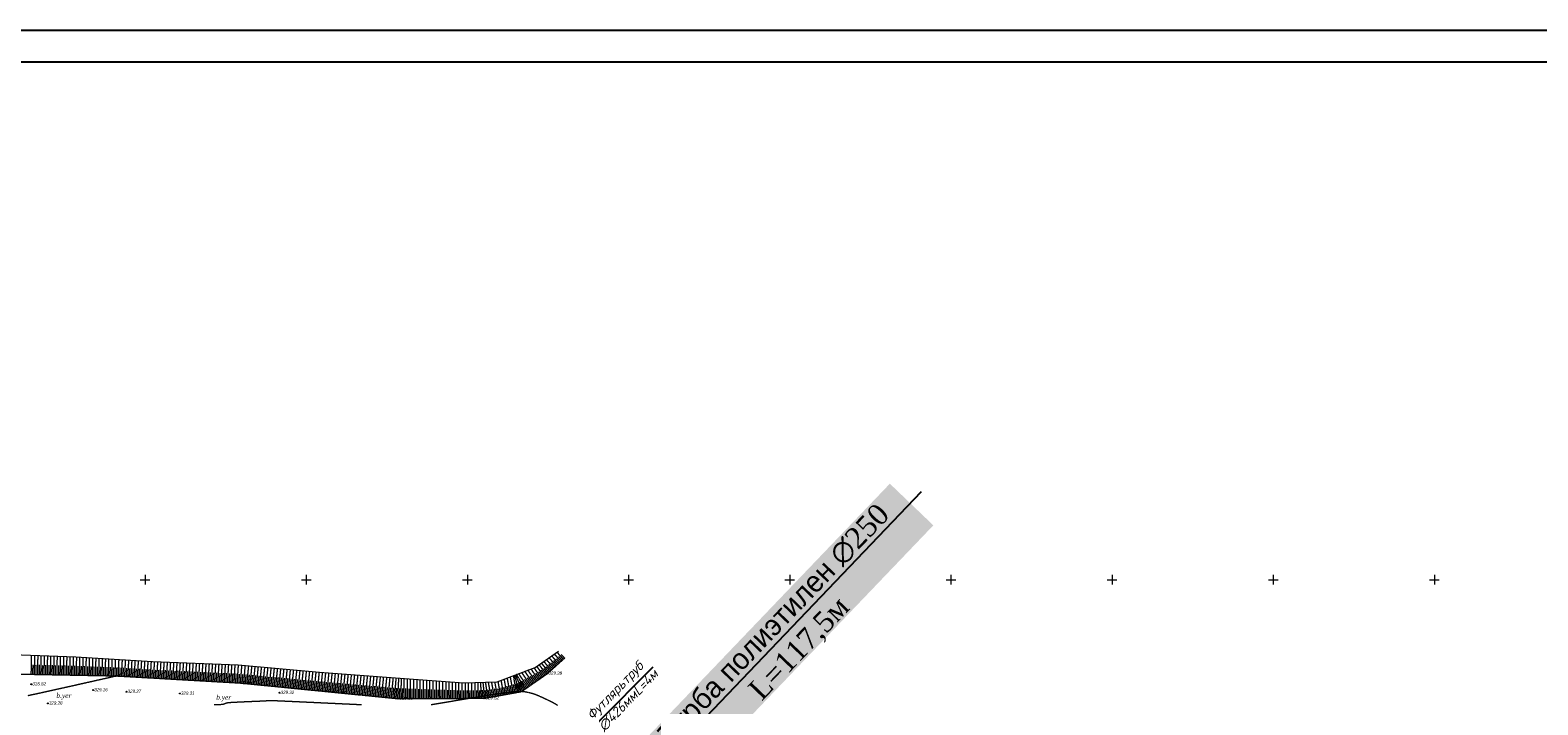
# Model space of a CAD drawing. Header units: millimetres. Extents: x 3960971 to 4113015, y -456608 to 60100.
# Tile 40 of 61: x 3991126 to 4037896, y -49773 to -28860. Entities that reach past the tile are written whole.
import ezdxf
from ezdxf import colors
from ezdxf.entities.mleader import LeaderData, LeaderLine
from ezdxf.enums import TextEntityAlignment as Align
from ezdxf.math import Vec2, Vec3

# ---------------------------------------------------------------- set-up
doc = ezdxf.new("R2010")
doc.units = ezdxf.units.MM
doc.linetypes.add('Relef_Horizontal_Basic_m1', pattern=[1, 1, 0])
doc.linetypes.add('Relef_Slope_Artificial_m1', pattern=[1, 1, 0])
for name, color, linetype, true_color in [('GEODS_POINT_GRID#_B', 7, 'Continuous', 0x000000), ('RELEF_HRZNT_BASIC_L', 7, 'Continuous', 0x000000), ('RELEF_POINT_PICKT_B', 7, 'Continuous', 0x000000), ('RELEF_POINT_PICKT_T', 7, 'Continuous', 0x000000), ('RELEF_SLOPE_#####_L', 7, 'Continuous', 0x000000)]:
    doc.layers.add(name, color=color, linetype=linetype, true_color=true_color)
doc.layers.add('RELEF_TEXT#_#####_T', color=7, linetype='Continuous', lineweight=15, true_color=0x000000)
doc.styles.add('style2', font='isocpeui.ttf', dxfattribs={"height": 250})
doc.styles.add('БМ-431 (Times New Roman К)', font='timesi.ttf', dxfattribs={"height": 1})
doc.styles.add('Д-431 (Arial Narrow К)', font='ARIALNI.TTF', dxfattribs={"height": 1})
doc.linetypes.add('Relef_Slope_Artificial_Botton_m1', pattern='A,0,[3,Topography.shx,S=0.25,R=0,X=0,Y=0],-1', length=1)

# ---------------------------------------------------------------- blocks, each defined once
blk = doc.blocks.new('PointHight_m1')
at = {"layer": 'RELEF_POINT_PICKT_B', "linetype": 'Continuous', "lineweight": 15, "true_color": 0x000000}
h = blk.add_hatch(color=18, dxfattribs=at)
edge = h.paths.add_edge_path()
edge.add_arc((0, 0), 0.3, 0, 360)
at = {"layer": 'RELEF_POINT_PICKT_B', "color": 18, "linetype": 'Continuous', "lineweight": 15, "true_color": 0x000000}
blk.add_circle((0, 0), 0.3, dxfattribs=at)
blk.add_point((0, 0), dxfattribs=at)
blk = doc.blocks.new('CrossCoord_m1')
at = {"layer": 'GEODS_POINT_GRID#_B', "color": 3, "lineweight": 20, "true_color": 0x00ff00, "flags": 128}
for points in [[(-3, 0), (3, 0)], [(0, 3), (0, -3)]]:
    blk.add_lwpolyline(points, dxfattribs=at)

msp = doc.modelspace()

# ---------------------------------------------------------------- linework, layer by layer
at = {"layer": 'RELEF_HRZNT_BASIC_L', "color": 34, "linetype": 'Relef_Horizontal_Basic_m1', "lineweight": 15, "true_color": 0xa55200}
for points, elevation in [([(3991064.561, -49481.039), (3991172.321, -49458.647), (3991322.331, -49426.409), (3991507.373, -49385.984), (3991720.23, -49339.03), (3991953.687, -49287.208), (3992200.526, -49232.176), (3992453.532, -49175.594), (3992705.487, -49119.121), (3992949.175, -49064.416), (3993177.38, -49013.138), (3993382.884, -48966.948), (3993558.472, -48927.503), (3993696.927, -48896.463), (3993791.032, -48875.488)], 32900), ([(4007486.489, -49791.376), (4007420.118, -49751.367), (4007347.423, -49710.451), (4007268.184, -49669.293), (4007182.181, -49628.562), (4007103.534, -49592.176), (4007025.573, -49555.287), (4006946.714, -49518.844), (4006865.373, -49483.796), (4006779.965, -49451.091), (4006688.905, -49421.677), (4006590.609, -49396.503), (4006483.494, -49376.518), (4006365.973, -49362.671), (4006272.675, -49362.509), (4006135.689, -49372.848), (4005961.392, -49392.272), (4005756.161, -49419.362), (4005526.372, -49452.701), (4005278.403, -49490.872), (4005018.63, -49532.458), (4004753.429, -49576.041), (4004489.178, -49620.205), (4004232.253, -49663.531), (4003989.032, -49704.602), (4003765.889, -49742.001), (4003569.204, -49774.311)], 32950), ([(4001402.247, -49775.421), (4001242.725, -49768.072), (4001045.149, -49758.886), (4000817.361, -49748.248), (4000567.205, -49736.541), (4000302.524, -49724.15), (4000031.162, -49711.458), (3999760.961, -49698.849), (3999499.765, -49686.708), (3999255.418, -49675.418), (3999035.761, -49665.362), (3998848.639, -49656.926), (3998701.896, -49650.493), (3998603.373, -49646.446), (3998560.915, -49645.17), (3998521.057, -49647.014), (3998490.067, -49650.154), (3998459.077, -49653.852), (3998419.222, -49657.372), (3998373.205, -49659.645), (3998280.656, -49663.669), (3998153.138, -49669.071), (3998002.214, -49675.48), (3997839.447, -49682.522), (3997676.4, -49689.827), (3997524.636, -49697.02), (3997395.717, -49703.731), (3997301.208, -49709.586), (3997252.67, -49714.214), (3997207.472, -49725.892), (3997173.126, -49739.821), (3997138.773, -49753.518), (3997093.553, -49764.501), (3997057.92, -49767.902), (3997001.162, -49770.401), (3996926.122, -49772.174), (3996835.644, -49773.397)], 32950)]:
    msp.add_lwpolyline(points, dxfattribs=dict(at, elevation=elevation))
at = {"layer": 'RELEF_SLOPE_#####_L', "color": 18, "linetype": 'Relef_Slope_Artificial_Botton_m1', "lineweight": 15, "true_color": 0x000000, "flags": 128}
msp.add_lwpolyline([(3981500.914, -47954.153), (3983311.192, -48051.229), (3985382.131, -48097.816), (3987702.157, -48148.276), (3990010.654, -48190.954), (3992540.438, -48284.171), (3994918.974, -48428.021), (3997580.668, -48536.769), (4000103.224, -48762.103), (4002733.882, -48960.252), (4004580.469, -49092.496), (4005614.749, -49064.563), (4006787.338, -48614.249), (4007518.954, -48114.401)], dxfattribs=at)
at = {"layer": 'RELEF_SLOPE_#####_L', "color": 18, "linetype": 'Relef_Slope_Artificial_m1', "lineweight": 15, "true_color": 0x000000, "flags": 128}
for points in [[(4007666.301, -48359.698), (4007473.917, -48145.171)], [(3981472.507, -48365.176), (3982624.9, -48451.438), (3984076.599, -48519.671), (3985365.2, -48580.238), (3987407.4, -48687.288), (3989449.6, -48794.338), (3993791.032, -48875.488), (3997671.776, -49097.919), (4002544.221, -49581.322), (4005213.643, -49569.218), (4006365.973, -49362.671), (4007172.678, -48802.369), (4007713.648, -48317.239)], [(3991160.351, -48826.315), (3991171.428, -48233.726)], [(3991210.342, -48827.25), (3991215.872, -48531.408)], [(3991260.334, -48828.184), (3991271.376, -48237.409)], [(3991310.325, -48829.119), (3991315.838, -48534.184)], [(3991360.316, -48830.053), (3991371.325, -48241.091)], [(3991410.307, -48830.987), (3991415.803, -48536.96)], [(3991460.299, -48831.922), (3991471.274, -48244.774)], [(3991510.29, -48832.856), (3991515.769, -48539.736)], [(3991560.281, -48833.791), (3991571.222, -48248.457)], [(3991610.273, -48834.725), (3991615.735, -48542.512)], [(3991660.264, -48835.66), (3991671.171, -48252.14)], [(3991710.255, -48836.594), (3991715.7, -48545.288)], [(3991760.246, -48837.528), (3991771.119, -48255.823)], [(3991810.238, -48838.463), (3991815.666, -48548.064)], [(3991860.229, -48839.397), (3991871.068, -48259.506)], [(3991910.22, -48840.332), (3991915.631, -48550.84)], [(3991960.211, -48841.266), (3991971.017, -48263.189)], [(3992010.203, -48842.201), (3992015.597, -48553.615)], [(3992060.194, -48843.135), (3992070.965, -48266.872)], [(3992110.185, -48844.069), (3992115.562, -48556.391)], [(3992160.176, -48845.004), (3992170.914, -48270.555)], [(3992210.168, -48845.938), (3992215.528, -48559.167)], [(3992260.159, -48846.873), (3992270.863, -48274.238)], [(3992310.15, -48847.807), (3992315.494, -48561.943)], [(3992360.142, -48848.742), (3992370.811, -48277.92)], [(3992410.133, -48849.676), (3992415.459, -48564.719)], [(3992460.124, -48850.61), (3992470.76, -48281.603)], [(3992510.115, -48851.545), (3992515.425, -48567.495)], [(3992560.107, -48852.479), (3992570.695, -48286.001)], [(3992610.098, -48853.414), (3992615.373, -48571.218)], [(3992660.089, -48854.348), (3992670.6, -48292.043)], [(3992710.08, -48855.283), (3992715.316, -48575.173)], [(3992760.072, -48856.217), (3992770.504, -48298.085)], [(3992810.063, -48857.151), (3992815.26, -48579.129)], [(3992860.054, -48858.086), (3992870.409, -48304.127)], [(3992910.045, -48859.02), (3992915.203, -48583.084)], [(3992960.037, -48859.955), (3992970.313, -48310.169)], [(3993010.028, -48860.889), (3993015.147, -48587.04)], [(3993060.019, -48861.824), (3993070.218, -48316.211)], [(3993110.011, -48862.758), (3993115.09, -48590.995)], [(3993160.002, -48863.692), (3993170.122, -48322.253)], [(3993209.993, -48864.627), (3993215.034, -48594.951)], [(3993259.984, -48865.561), (3993270.027, -48328.295)], [(3993309.976, -48866.496), (3993314.977, -48598.906)], [(3993359.967, -48867.43), (3993369.931, -48334.337)], [(3993409.958, -48868.365), (3993414.921, -48602.861)], [(3993459.949, -48869.299), (3993469.836, -48340.379)], [(3993509.941, -48870.233), (3993514.864, -48606.817)], [(3993559.932, -48871.168), (3993569.74, -48346.421)], [(3993609.923, -48872.102), (3993614.808, -48610.772)], [(3993659.914, -48873.037), (3993672.457, -48352.634)], [(3993709.906, -48873.971), (3993717.563, -48614.898)], [(3993759.897, -48874.906), (3993777.984, -48359.016)], [(3993809.861, -48876.567), (3993820.304, -48619.387)], [(3993859.779, -48879.428), (3993883.512, -48365.398)], [(3993909.697, -48882.289), (3993922.986, -48625.439)], [(3993959.615, -48885.15), (3993989.04, -48371.78)], [(3994009.533, -48888.011), (3994024.241, -48631.405)], [(3994059.451, -48890.873), (3994088.858, -48377.817)], [(3994109.369, -48893.734), (3994124.068, -48637.284)], [(3994159.287, -48896.595), (3994188.676, -48383.854)], [(3994259.123, -48902.317), (3994288.494, -48389.891)], [(3994358.959, -48908.039), (3994388.312, -48395.927)], [(3994458.796, -48913.762), (3994488.13, -48401.964)], [(3994558.632, -48919.484), (3994587.948, -48408.001)], [(3994658.468, -48925.206), (3994687.766, -48414.038)], [(3994758.304, -48930.929), (3994787.585, -48420.075)], [(3994858.14, -48936.651), (3994887.403, -48426.112)], [(3994957.976, -48942.373), (3994987.297, -48430.812)], [(3995057.812, -48948.095), (3995087.227, -48434.895)], [(3995157.649, -48953.818), (3995187.158, -48438.978)], [(3995257.485, -48959.54), (3995287.088, -48443.061)], [(3995357.321, -48965.262), (3995387.018, -48447.144)], [(3995457.157, -48970.984), (3995486.948, -48451.227)], [(3995556.993, -48976.707), (3995586.878, -48455.309)], [(3995656.829, -48982.429), (3995686.808, -48459.392)], [(3995756.665, -48988.151), (3995786.738, -48463.475)], [(3995856.502, -48993.874), (3995886.668, -48467.558)], [(3995956.338, -48999.596), (3995986.598, -48471.641)], [(3996056.174, -49005.318), (3996086.529, -48475.723)], [(3996156.01, -49011.04), (3996186.459, -48479.806)], [(3996255.846, -49016.763), (3996286.389, -48483.889)], [(3996355.682, -49022.485), (3996386.319, -48487.972)], [(3996455.518, -49028.207), (3996486.249, -48492.055)], [(3996555.355, -49033.93), (3996586.179, -48496.137)], [(3996655.191, -49039.652), (3996686.109, -48500.22)], [(3996755.027, -49045.374), (3996786.039, -48504.303)], [(3996854.863, -49051.096), (3996885.969, -48508.386)], [(3996954.699, -49056.819), (3996985.9, -48512.469)], [(3997054.535, -49062.541), (3997085.83, -48516.552)], [(3997154.371, -49068.263), (3997185.76, -48520.634)], [(3997254.208, -49073.986), (3997285.69, -48524.717)], [(3997354.044, -49079.708), (3997385.62, -48528.8)], [(3997453.88, -49085.43), (3997485.55, -48532.883)], [(3997553.716, -49091.152), (3997588.733, -48537.489)], [(3997653.552, -49096.875), (3997694.887, -48546.972)], [(3997753.123, -49105.99), (3997801.04, -48556.454)], [(3997852.634, -49115.863), (3997907.193, -48565.937)], [(3997952.146, -49125.735), (3998006.802, -48574.835)], [(3998051.657, -49135.608), (3998106.41, -48583.732)], [(3998151.169, -49145.481), (3998206.018, -48592.63)], [(3998250.68, -49155.353), (3998305.626, -48601.528)], [(3998350.192, -49165.226), (3998405.234, -48610.426)], [(3998449.703, -49175.099), (3998504.842, -48619.323)], [(3998549.215, -49184.971), (3998604.451, -48628.221)], [(3998648.726, -49194.844), (3998704.059, -48637.119)], [(4006978.056, -48937.545), (4006760.632, -48624.505)], [(4007060.188, -48880.5), (4006841.651, -48577.142)], [(4007142.321, -48823.454), (4006913.589, -48527.993)], [(4007219.61, -48760.282), (4006985.528, -48478.844)], [(4007294.058, -48693.518), (4007057.467, -48429.694)], [(4007256.834, -48726.9), (4007139.166, -48590.584)], [(4007368.507, -48626.754), (4007140.757, -48372.789)], [(4007331.283, -48660.136), (4007215.197, -48530.689)], [(4007442.955, -48559.99), (4007224.047, -48315.885)], [(4007405.731, -48593.372), (4007294.066, -48468.855)], [(4007517.404, -48493.226), (4007307.337, -48258.98)], [(4007480.18, -48526.608), (4007372.936, -48407.02)], [(4007591.852, -48426.462), (4007390.627, -48202.075)], [(4007554.628, -48459.844), (4007451.805, -48345.186)], [(4007629.077, -48393.08), (4007530.674, -48283.352)], [(4007703.525, -48326.317), (4007609.544, -48221.517)], [(3994209.205, -48899.456), (3994223.895, -48643.164)], [(3994309.041, -48905.178), (3994323.722, -48649.044)], [(3994408.878, -48910.901), (3994423.549, -48654.923)], [(3994508.714, -48916.623), (3994523.376, -48660.803)], [(3994608.55, -48922.345), (3994623.204, -48666.682)], [(3994708.386, -48928.067), (3994723.031, -48672.562)], [(3994808.222, -48933.79), (3994822.858, -48678.441)], [(3994908.058, -48939.512), (3994922.695, -48684.141)], [(3995007.894, -48945.234), (3995022.578, -48689.044)], [(3995107.731, -48950.956), (3995122.462, -48693.947)], [(3995207.567, -48956.679), (3995222.345, -48698.849)], [(3995307.403, -48962.401), (3995322.228, -48703.752)], [(3995407.239, -48968.123), (3995422.111, -48708.654)], [(3995507.075, -48973.846), (3995521.994, -48713.557)], [(3995606.911, -48979.568), (3995621.877, -48718.459)], [(3995706.747, -48985.29), (3995721.76, -48723.362)], [(3995806.584, -48991.012), (3995821.643, -48728.264)], [(3995906.42, -48996.735), (3995921.527, -48733.167)], [(3996006.256, -49002.457), (3996021.41, -48738.07)], [(3996106.092, -49008.179), (3996121.293, -48742.972)], [(3996205.928, -49013.902), (3996221.176, -48747.875)], [(3996305.764, -49019.624), (3996321.059, -48752.777)], [(3996405.6, -49025.346), (3996420.942, -48757.68)], [(3996505.437, -49031.068), (3996520.825, -48762.582)], [(3996605.273, -49036.791), (3996620.708, -48767.485)], [(3996705.109, -49042.513), (3996720.592, -48772.387)], [(3996804.945, -49048.235), (3996820.475, -48777.29)], [(3996904.781, -49053.958), (3996920.358, -48782.192)], [(3997004.617, -49059.68), (3997020.241, -48787.095)], [(3997104.453, -49065.402), (3997120.124, -48791.998)], [(3997204.29, -49071.124), (3997220.007, -48796.9)], [(3997304.126, -49076.847), (3997319.89, -48801.803)], [(3997403.962, -49082.569), (3997419.773, -48806.705)], [(3997503.798, -49088.291), (3997519.657, -48811.608)], [(3997603.634, -49094.014), (3997622.722, -48818.122)], [(3997703.367, -49101.053), (3997725.665, -48826.383)], [(3997802.879, -49110.926), (3997828.498, -48836.061)], [(3997902.39, -49120.799), (3997929.694, -48845.592)], [(3998001.902, -49130.672), (3998029.254, -48854.977)], [(3998101.413, -49140.544), (3998128.813, -48864.363)], [(3998200.924, -49150.417), (3998228.373, -48873.748)], [(3998300.436, -49160.29), (3998327.933, -48883.133)], [(3998399.947, -49170.162), (3998427.493, -48892.518)], [(3998499.459, -49180.035), (3998527.053, -48901.904)], [(3998598.97, -49189.908), (3998626.613, -48911.289)], [(3998698.482, -49199.78), (3998726.172, -48920.674)], [(3998748.237, -49204.717), (3998803.667, -48646.017)], [(3998797.993, -49209.653), (3998825.732, -48930.059)], [(3998847.749, -49214.589), (3998903.275, -48654.914)], [(3998897.505, -49219.526), (3998925.292, -48939.445)], [(3998947.26, -49224.462), (3999002.883, -48663.812)], [(3998997.016, -49229.398), (3999024.852, -48948.83)], [(3999046.772, -49234.335), (3999102.492, -48672.71)], [(3999096.528, -49239.271), (3999124.412, -48958.215)], [(3999146.283, -49244.208), (3999202.1, -48681.608)], [(3999196.039, -49249.144), (3999223.971, -48967.6)], [(3999245.795, -49254.08), (3999301.708, -48690.505)], [(3999295.55, -49259.017), (3999323.531, -48976.985)], [(3999345.306, -49263.953), (3999401.316, -48699.403)], [(3999395.062, -49268.889), (3999423.091, -48986.371)], [(3999444.818, -49273.826), (3999500.924, -48708.301)], [(3999494.573, -49278.762), (3999522.651, -48995.756)], [(3999544.329, -49283.698), (3999600.532, -48717.199)], [(3999594.085, -49288.635), (3999622.211, -49005.141)], [(3999643.841, -49293.571), (3999700.141, -48726.096)], [(3999693.596, -49298.507), (3999721.771, -49014.526)], [(3999743.352, -49303.444), (3999799.749, -48734.994)], [(3999793.108, -49308.38), (3999821.33, -49023.912)], [(3999842.864, -49313.316), (3999899.357, -48743.892)], [(3999892.619, -49318.253), (3999920.89, -49033.297)], [(3999942.375, -49323.189), (3999998.965, -48752.79)], [(3999992.131, -49328.125), (4000020.45, -49042.682)], [(4000041.886, -49333.062), (4000098.573, -48761.688)], [(4000091.642, -49337.998), (4000120.041, -49051.753)], [(4000141.398, -49342.934), (4000198.313, -48769.265)], [(4000191.154, -49347.871), (4000219.669, -49060.446)], [(4000240.909, -49352.807), (4000298.058, -48776.778)], [(4000290.665, -49357.743), (4000319.298, -49069.139)], [(4000340.421, -49362.68), (4000397.804, -48784.292)], [(4000390.177, -49367.616), (4000418.926, -49077.832)], [(4000439.932, -49372.553), (4000497.549, -48791.805)], [(4000489.688, -49377.489), (4000518.555, -49086.525)], [(4000539.444, -49382.425), (4000597.295, -48799.318)], [(4000589.199, -49387.362), (4000618.183, -49095.218)], [(4000638.955, -49392.298), (4000697.04, -48806.831)], [(4000688.711, -49397.234), (4000717.812, -49103.911)], [(4000738.467, -49402.171), (4000796.786, -48814.344)], [(4000837.978, -49412.043), (4000896.531, -48821.857)], [(4000937.49, -49421.916), (4000996.277, -48829.371)], [(4001037.001, -49431.789), (4001096.022, -48836.884)], [(4001136.512, -49441.661), (4001195.768, -48844.397)], [(4001236.024, -49451.534), (4001295.514, -48851.91)], [(4001335.535, -49461.407), (4001395.259, -48859.423)], [(4001435.047, -49471.279), (4001495.005, -48866.936)], [(4001534.558, -49481.152), (4001594.75, -48874.449)], [(4001634.07, -49491.025), (4001694.496, -48881.963)], [(4001733.581, -49500.898), (4001794.241, -48889.476)], [(4001833.093, -49510.77), (4001893.987, -48896.989)], [(4001932.604, -49520.643), (4001993.732, -48904.502)], [(4002032.116, -49530.516), (4002093.478, -48912.015)], [(4002131.627, -49540.388), (4002193.224, -48919.528)], [(4002231.138, -49550.261), (4002292.969, -48927.041)], [(4002330.65, -49560.134), (4002392.715, -48934.555)], [(4002430.161, -49570.006), (4002483.187, -48941.369)], [(4002529.673, -49579.879), (4002564.386, -48947.485)], [(4002629.601, -49580.935), (4002645.585, -48953.602)], [(4002729.599, -49580.482), (4002726.785, -48959.718)], [(4002829.598, -49580.028), (4002826.818, -48966.908)], [(4002929.597, -49579.575), (4002926.852, -48974.072)], [(4003029.596, -49579.121), (4003026.885, -48981.236)], [(4003129.595, -49578.668), (4003126.919, -48988.4)], [(4003229.594, -49578.214), (4003226.952, -48995.564)], [(4003329.593, -49577.761), (4003326.986, -49002.728)], [(4003429.592, -49577.308), (4003427.019, -49009.892)], [(4003529.591, -49576.854), (4003527.053, -49017.055)], [(4003629.59, -49576.401), (4003627.086, -49024.219)], [(4003729.589, -49575.947), (4003727.12, -49031.383)], [(4003829.588, -49575.494), (4003827.153, -49038.547)], [(4003929.587, -49575.04), (4003927.187, -49045.711)], [(4004029.586, -49574.587), (4004027.22, -49052.875)], [(4004129.585, -49574.133), (4004127.254, -49060.039)], [(4004229.584, -49573.68), (4004227.287, -49067.203)], [(4004329.583, -49573.226), (4004327.321, -49074.367)], [(4004429.582, -49572.773), (4004427.354, -49081.531)], [(4004529.581, -49572.32), (4004527.388, -49088.695)], [(4004629.58, -49571.866), (4004627.4, -49091.229)], [(4004729.579, -49571.413), (4004727.389, -49088.528)], [(4004829.578, -49570.959), (4004827.378, -49085.828)], [(4004929.577, -49570.506), (4004927.367, -49083.127)], [(4005029.576, -49570.052), (4005027.356, -49080.427)], [(4005129.575, -49569.599), (4005103.345, -49078.375)], [(4005229.324, -49566.407), (4005179.335, -49076.322)], [(4005327.755, -49548.764), (4005255.324, -49074.27)], [(4005426.187, -49531.121), (4005343.871, -49071.879)], [(4005524.618, -49513.478), (4005444.975, -49069.148)], [(4005623.049, -49495.835), (4005546.08, -49066.418)], [(4005721.481, -49478.192), (4005645.242, -49052.853)], [(4005819.912, -49460.548), (4005740.293, -49016.35)], [(4005918.343, -49442.905), (4005835.344, -48979.848)], [(4006016.774, -49425.262), (4005930.394, -48943.345)], [(4006115.206, -49407.619), (4006025.445, -48906.842)], [(4006213.637, -49389.976), (4006120.496, -48870.339)], [(4006312.068, -49372.333), (4006152.352, -48858.106)], [(4006403.127, -49336.866), (4006184.207, -48845.872)], [(4006485.26, -49279.82), (4006216.062, -48833.639)], [(4006361.284, -49363.512), (4006264.782, -49107.75)], [(4006567.392, -49222.774), (4006280.048, -48809.066)], [(4006444.193, -49308.343), (4006322.164, -49074.049)], [(4006649.525, -49165.728), (4006376.165, -48772.154)], [(4006526.326, -49251.297), (4006379.158, -49039.409)], [(4006608.459, -49194.251), (4006468.283, -48992.43)], [(4006731.658, -49108.683), (4006472.282, -48735.242)], [(4006690.591, -49137.205), (4006557.407, -48945.452)], [(4006813.79, -49051.637), (4006568.399, -48698.33)], [(4006772.724, -49080.16), (4006646.532, -48898.473)], [(4006895.923, -48994.591), (4006664.515, -48661.417)], [(4006854.857, -49023.114), (4006735.657, -48851.494)], [(4006936.989, -48966.068), (4006824.781, -48804.515)], [(4007019.122, -48909.022), (4006912.402, -48755.37)], [(4007101.255, -48851.977), (4006989.437, -48702.272)], [(4007182.385, -48793.664), (4007065.972, -48648.541)], [(4000788.222, -49407.107), (4000817.44, -49112.604)], [(4000887.734, -49416.98), (4000917.069, -49121.297)], [(4000987.245, -49426.852), (4001016.697, -49129.99)], [(4001086.757, -49436.725), (4001116.326, -49138.683)], [(4001186.268, -49446.598), (4001215.954, -49147.376)], [(4001285.78, -49456.47), (4001315.583, -49156.068)], [(4001385.291, -49466.343), (4001415.211, -49164.761)], [(4001484.803, -49476.216), (4001514.84, -49173.454)], [(4001584.314, -49486.088), (4001614.468, -49182.147)], [(4001683.825, -49495.961), (4001714.097, -49190.84)], [(4001783.337, -49505.834), (4001813.725, -49199.533)], [(4001882.848, -49515.707), (4001913.354, -49208.226)], [(4001982.36, -49525.579), (4002012.983, -49216.919)], [(4002081.871, -49535.452), (4002112.611, -49225.612)], [(4002181.383, -49545.325), (4002212.24, -49234.305)], [(4002280.894, -49555.197), (4002311.868, -49242.998)], [(4002380.406, -49565.07), (4002411.497, -49251.691)], [(4002479.917, -49574.943), (4002501.852, -49259.685)], [(4002579.601, -49581.162), (4002592.293, -49265.853)], [(4002679.6, -49580.708), (4002682.892, -49268.684)], [(4002779.599, -49580.255), (4002778.2, -49271.791)], [(4002879.598, -49579.802), (4002878.216, -49275.146)], [(4002979.597, -49579.348), (4002978.233, -49278.501)], [(4003079.596, -49578.895), (4003078.249, -49281.856)], [(4003179.595, -49578.441), (4003178.265, -49285.211)], [(4003279.594, -49577.988), (4003278.281, -49288.567)], [(4003379.593, -49577.534), (4003378.298, -49291.922)], [(4003479.592, -49577.081), (4003478.314, -49295.277)], [(4003579.591, -49576.627), (4003578.33, -49298.632)], [(4003679.59, -49576.174), (4003678.346, -49301.988)], [(4003779.589, -49575.72), (4003778.363, -49305.343)], [(4003879.588, -49575.267), (4003878.379, -49308.698)], [(4003979.587, -49574.814), (4003978.395, -49312.053)], [(4004079.586, -49574.36), (4004078.411, -49315.409)], [(4004179.585, -49573.907), (4004178.428, -49318.764)], [(4004279.584, -49573.453), (4004278.444, -49322.119)], [(4004379.583, -49573), (4004378.46, -49325.474)], [(4004479.582, -49572.546), (4004478.476, -49328.829)], [(4004579.58, -49572.093), (4004578.493, -49332.336)], [(4004679.579, -49571.639), (4004678.487, -49330.759)], [(4004779.578, -49571.186), (4004778.481, -49329.182)], [(4004879.577, -49570.732), (4004878.475, -49327.605)], [(4004979.576, -49570.279), (4004978.469, -49326.028)], [(4005079.575, -49569.826), (4005072.463, -49324.613)], [(4005179.574, -49569.372), (4005160.457, -49323.36)], [(4005278.54, -49557.585), (4005247.935, -49316.441)], [(4005376.971, -49539.942), (4005335.145, -49306.593)], [(4005475.402, -49522.299), (4005434.913, -49296.406)], [(4005573.834, -49504.656), (4005534.68, -49286.22)], [(4005672.265, -49487.013), (4005634.448, -49276.033)], [(4005770.696, -49469.37), (4005731.732, -49251.986)], [(4005869.128, -49451.727), (4005828.473, -49224.913)], [(4005967.559, -49434.084), (4005925.214, -49197.84)], [(4006065.99, -49416.441), (4006021.955, -49170.767)], [(4006164.421, -49398.798), (4006118.696, -49143.694)], [(4006262.853, -49381.155), (4006199.638, -49122.689)]]:
    msp.add_lwpolyline(points, dxfattribs=at)

# ---------------------------------------------------------------- block references
at = {"layer": 'GEODS_POINT_GRID#_B', "color": 3, "true_color": 0x00ff00, "xscale": 50, "yscale": 50, "zscale": 50}
for p in [(3994688.8, -45897.838), (3999688.8, -45897.838), (4004688.8, -45897.838), (4009688.8, -45897.838), (4014688.8, -45897.838), (4019688.8, -45897.838), (4024688.8, -45897.838), (4029688.8, -45897.838), (4034688.8, -45897.838)]:
    msp.add_blockref('CrossCoord_m1', p, dxfattribs=at)
at = {"layer": 'RELEF_POINT_PICKT_B', "color": 18, "true_color": 0x000000, "xscale": 50, "yscale": 50, "zscale": 50}
for p in [(3993791.032, -48875.488, 32900), (3997671.776, -49097.919, 32915), (4007172.678, -48802.369, 32928), (3991162.232, -49137.339, 32881.828), (3993076.477, -49316.723, 32916.072), (3994112.94, -49367.02, 32926.915), (3995770.573, -49422.71, 32930.734), (3998861.872, -49399.448, 32932.072), (4000422.547, -49370.828, 32925.162), (4002544.221, -49581.322, 32933), (4005213.643, -49569.218, 32951.873), (3991673.773, -49727.399, 32927.515)]:
    msp.add_blockref('PointHight_m1', p, dxfattribs=at)

# ---------------------------------------------------------------- texts
at = {"layer": 'RELEF_POINT_PICKT_T', "color": 18, "true_color": 0x000000, "style": 'Д-431 (Arial Narrow К)'}
for s, p in [('328.82', (3991197.232, -49123.839, 32881.828)), ('329.00', (3993826.032, -48861.988, 32900)), ('329.15', (3997706.776, -49084.419, 32915)), ('329.28', (4007207.678, -48788.869, 32928)), ('329.16', (3993111.477, -49303.223, 32916.072)), ('329.27', (3994147.94, -49353.52, 32926.915)), ('329.31', (3995805.573, -49409.21, 32930.734)), ('329.32', (3998896.872, -49385.948, 32932.072)), ('329.25', (4000457.547, -49357.328, 32925.162)), ('329.33', (4002579.221, -49567.822, 32933)), ('329.52', (4005248.643, -49555.718, 32951.873)), ('329.28', (3991708.773, -49713.899, 32927.515))]:
    msp.add_text(s, height=100, dxfattribs=at).set_placement(p, align=Align.MIDDLE_LEFT)
at = {"layer": 'RELEF_TEXT#_#####_T', "color": 18, "true_color": 0x000000, "style": 'БМ-431 (Times New Roman К)'}
for p in [(3992171.493, -49505.142), (3997129.869, -49560.708)]:
    msp.add_text('b.yer', height=150, dxfattribs=at).set_placement(p, align=Align.MIDDLE)

# ---------------------------------------------------------------- next in the draw order: leaders
at = {"color": 18, "ltscale": 20, "true_color": 0x000000}
ml = msp.add_multileader_mtext('Standard', dxfattribs=at)
ml.set_content('{\\C0;Турба полиэтилен \\fTimes New Roman|b0|i0|c186|p18;∅\\fTimes New Roman|b0|i0|c204|p18;250\\fTimes New Roman|b0|i0|c186|p18; L=\\fTimes New Roman|b0|i0|c204|p18;117,5м}', color=(0, 0, 0))
ml.set_leader_properties()
ml.build(insert=Vec2(0, 0))
ml.multileader.update_dxf_attribs({"text_left_attachment_type": 6, "text_right_attachment_type": 6, "dogleg_length": 1.424, "arrow_head_size": 402.556})
ctx = ml.context
ctx.base_point, ctx.char_height, ctx.arrow_head_size, ctx.landing_gap_size, ctx.plane_origin, ctx.plane_x_axis, ctx.plane_y_axis = Vec3(4011001.369, -51279.97), 651.526736, 402.556, 3.22, Vec3(4010987.206, -54046.242), Vec3(0.691620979, 0.722260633), Vec3(-0.722260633, 0.691620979)
ctx.left_attachment, ctx.right_attachment, ctx.text_align_type = 6, 6, 1
notes = []
notes.append((ctx, [(0, (1, 1, 0), (4011000.968, -51280.389), (0.691620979, 0.722260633), 0.58, [(0, [(4010717.934, -55742.544)], 0, [])])]))
ctx.mtext.insert, ctx.mtext.text_direction, ctx.mtext.rotation, ctx.mtext.width, ctx.mtext.alignment, ctx.mtext.flow_direction = Vec3(4013947.107, -47030.102), Vec3(0.691620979, 0.722260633), 0.807065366, 11131.89467, 2, 5
ctx.mtext.has_bg_fill, ctx.mtext.bg_color, ctx.mtext.bg_scale_factor, ctx.mtext.bg_transparency, ctx.mtext.use_window_bg_color = 1, -1023410174, 1.1, 0, 0
for ctx, leaders in notes:
    for number, flags, end, landing, length, lines in leaders:
        leader = LeaderData()
        leader.index, (leader.has_last_leader_line, leader.has_dogleg_vector, leader.attachment_direction) = number, flags
        leader.last_leader_point, leader.dogleg_vector, leader.dogleg_length = Vec3(end), Vec3(landing), length
        for number, points, colour, breaks in lines:
            line = LeaderLine()
            line.index, line.vertices, line.color, line.breaks = number, Vec3.list(points), colors.encode_raw_color(colour), breaks
            leader.lines.append(line)
        ctx.leaders.append(leader)

# ---------------------------------------------------------------- next in the draw order: linework, layer by layer
at = {"color": 7, "lineweight": 25}
for points in [[(3960970.845, -28860.128), (4113015.323, -28860.128), (4113015.323, -90507.341), (3960970.845, -90507.341)], [(4111836.269, -89605.665), (3965919.015, -89605.665), (3965919.015, -29837.599), (4111836.269, -29837.599)]]:
    msp.add_lwpolyline(points, close=True, dxfattribs=at)
msp.add_lwpolyline([(4010446.77, -48606.675), (4008755.454, -50299.221), (4006313.728, -51834.882)], dxfattribs=at)

# ---------------------------------------------------------------- next in the draw order: texts
at = {"linetype": 'ByBlock', "ltscale": 0.2, "insert": (4009004.839, -50690), "char_height": 300, "width": 14000, "attachment_point": 4, "rotation": 45.8668507, "style": 'style2'}
msp.add_mtext('Футлярьтруб \\P∅426ммL=4м \\P\\P ', dxfattribs=at)

doc.saveas('drawing.dxf')
